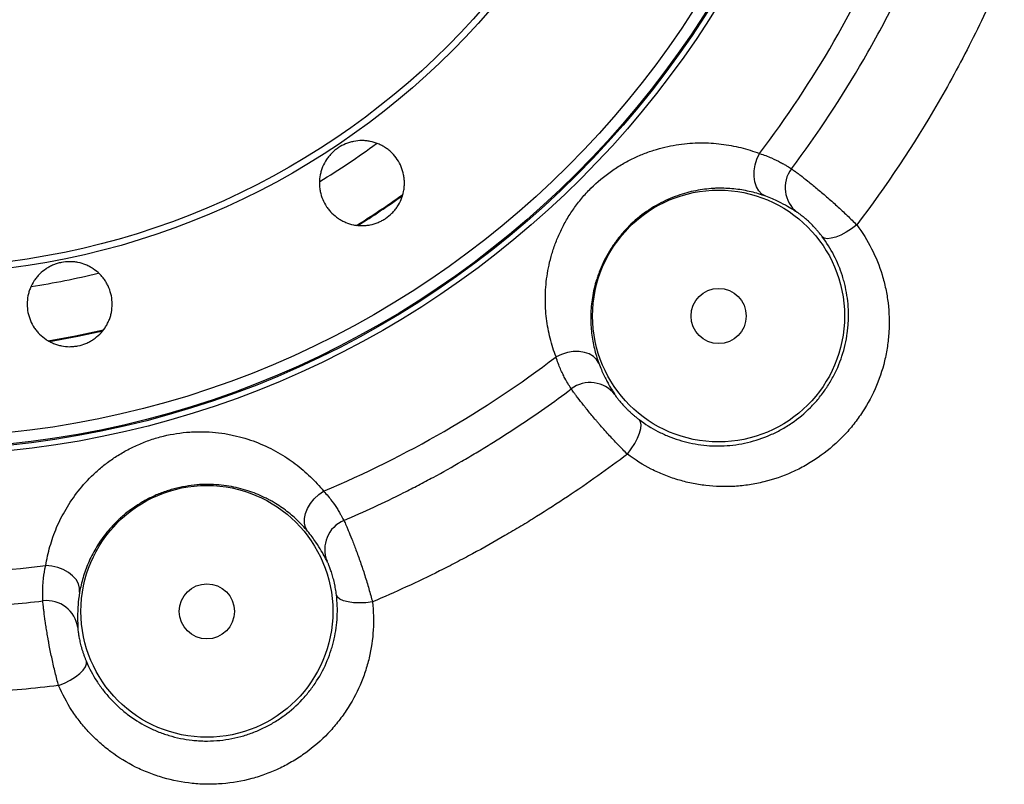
# Model space of a CAD drawing. Header units: millimetres. Extents: x 5255 to 12005, y 4675 to 12925.
# Tile 6 of 15: x 8426 to 9990, y 6650 to 7864. Entities that reach past the tile are written whole.
import ezdxf

# ---------------------------------------------------------------- set-up
doc = ezdxf.new("R2010")
doc.units = ezdxf.units.MM
doc.header["$LTSCALE"] = 5

msp = doc.modelspace()

# ---------------------------------------------------------------- linework, layer by layer
at = {"color": 7, "linetype": 'Continuous', "lineweight": 25, "flags": 128}
for points in [[(9611, 7583.8), (9605.1, 7587.2), (9600.2, 7592.3), (9596.4, 7598.8), (9593.8, 7606.5), (9592.6, 7615.1), (9592.7, 7624.2), (9594.2, 7633.6), (9597.1, 7642.9), (9601.1, 7651.7)], [(9755.6, 7538.3), (9747.4, 7532.1), (9738.9, 7526.6), (9730.4, 7522.2), (9722.4, 7518.9), (9715.1, 7517), (9708.9, 7516.4), (9704.1, 7517.3), (9700.8, 7519.6)], [(9345.9, 7318.7), (9342.5, 7324.6), (9337.4, 7329.5), (9330.9, 7333.3), (9323.2, 7335.9), (9314.7, 7337.2), (9305.5, 7337), (9296.1, 7335.5), (9286.8, 7332.7), (9278, 7328.6)], [(9391.3, 7174.1), (9397.5, 7182.4), (9403, 7190.9), (9407.5, 7199.4), (9410.7, 7207.4), (9412.7, 7214.7), (9413.2, 7220.9), (9412.4, 7225.7), (9410.1, 7229)], [(8883.5, 7051.8), (8880.2, 7057.7), (8878.5, 7064.5), (8878.4, 7072.1), (8880, 7080), (8883.2, 7088.1), (8887.9, 7095.9), (8894, 7103.3), (8901.1, 7109.9), (8909, 7115.5)], [(8521.5, 6954.8), (8521.4, 6961.5), (8519.5, 6968.3), (8515.8, 6974.9), (8510.4, 6981), (8503.6, 6986.4), (8495.6, 6990.8), (8486.7, 6994.2), (8477.3, 6996.4), (8467.6, 6997.3)], [(8986.5, 6939.5), (8976.2, 6938.2), (8966.1, 6937.8), (8956.4, 6938.2), (8947.8, 6939.4), (8940.5, 6941.3), (8934.8, 6943.9), (8931.1, 6947.1), (8929.3, 6950.7)], [(8488.1, 6806.7), (8497.6, 6810.7), (8506.7, 6815.4), (8514.9, 6820.5), (8521.8, 6825.9), (8527.2, 6831.2), (8530.8, 6836.3), (8532.5, 6840.9), (8532.2, 6844.9)]]:
    msp.add_lwpolyline(points, dxfattribs=at)
at = {"color": 8, "linetype": 'Continuous', "lineweight": 25, "flags": 128}
for points in [[(8559.4, 7371.1), (8514.8, 7361.5), (8471.7, 7353.7)], [(8558.2, 7369.6), (8518.7, 7361), (8473.6, 7352.7)]]:
    msp.add_lwpolyline(points, dxfattribs=at)
at = {"color": 7, "linetype": 'Continuous', "lineweight": 25}
for centre, radius in [((8254.5, 8675.2), 1503.7), ((8254.5, 8675.2), 1494.9), ((8254.5, 8675.2), 1493), ((8254.5, 8675.2), 1475), ((8254.5, 8675.2), 1215.5), ((8254.5, 8675.2), 1205), ((9536.2, 7393.6), 200), ((9536.2, 7393.6), 43.8), ((8723.6, 6924.5), 200), ((8723.6, 6924.5), 43.8)]:
    msp.add_circle(centre, radius, dxfattribs=at)
for centre, radius, start, end in [((8254.5, 8675.2), 1691.4, 322.7628, 337.2372), ((9691.6, 7597.5), 49.8, 142.8554, 232.1081), ((8254.5, 8675.2), 1691.4, 292.7628, 307.2372), ((9332.2, 7238.2), 49.7, 37.8862, 127.1511), ((8960.5, 7023), 49.8, 112.9019, 202.0671), ((8254.5, 8675.2), 1691.4, 262.7628, 277.2372), ((8469.3, 6891.8), 49.7, 7.8879, 97.1491)]:
    msp.add_arc(centre, radius, start, end, dxfattribs=at)
at = {"color": 8, "linetype": 'Continuous', "lineweight": 25}
for radius, start, end in [(1249.3, 301.2722, 306.2253), (1339.3, 301.8476, 305.6277), (1340.5, 301.9112, 305.5633), (1249.3, 278.7564, 283.7336)]:
    msp.add_arc((8254.5, 8675.2), radius, start, end, dxfattribs=at)
at = {"color": 7, "linetype": 'Continuous', "lineweight": 25}
for points, knots in [([(9651.9, 7627.5), (9693.6, 7683.1), (9731.9, 7741), (9784.2, 7831.3), (9800.7, 7862), (9824.2, 7908.9), (9831.8, 7924.7), (9842.9, 7948.6), (9846.6, 7956.6), (9853.7, 7972.7), (9857.2, 7980.7), (9860.7, 7988.8)], [0, 0, 0, 0, 0.5, 0.5, 0.75, 0.75, 0.875, 0.875, 0.9375, 0.9375, 1, 1, 1, 1]), ([(9989.9, 7943.5), (9982.3, 7925.4), (9974.3, 7907.4), (9957.9, 7871.5), (9949.4, 7853.7), (9923.1, 7801), (9904.6, 7766.5), (9845.9, 7665.2), (9802.7, 7600.4), (9755.6, 7538.3)], [0, 0, 0, 0, 0.125, 0.125, 0.25, 0.25, 0.5, 0.5, 1, 1, 1, 1]), ([(9032.2, 7578.8), (9030.5, 7574.7), (9028.4, 7570.8), (9024.7, 7565.4), (9023.4, 7563.6), (9020.6, 7560.2), (9019.1, 7558.5), (9014.4, 7553.8), (9011, 7551), (9005.5, 7547.3), (9003.6, 7546.2), (8999.7, 7544.1), (8997.7, 7543.2), (8991.6, 7540.6), (8987.4, 7539.3), (8980.8, 7538), (8978.6, 7537.7), (8974.2, 7537.3), (8969.8, 7537.1), (8965.4, 7537.3), (8961, 7537.7), (8958.8, 7538), (8952.3, 7539.3), (8948.1, 7540.6), (8942, 7543.1), (8940, 7544.1), (8936.1, 7546.2), (8934.2, 7547.3), (8928.7, 7551), (8925.3, 7553.8), (8920.6, 7558.5), (8919.1, 7560.1), (8916.2, 7563.6), (8914.9, 7565.3), (8911.3, 7570.8), (8909.2, 7574.7), (8905.8, 7582.9), (8904.5, 7587.2), (8903.2, 7593.6), (8902.9, 7595.8), (8902.4, 7600.2), (8902.3, 7602.4), (8902.3, 7609.1), (8902.8, 7613.5), (8904, 7620), (8904.6, 7622.1), (8905.9, 7626.4), (8906.6, 7628.5), (8909.1, 7634.6), (8911.2, 7638.4), (8914.9, 7644), (8916.2, 7645.8), (8919, 7649.2), (8922, 7652.5), (8925.2, 7655.4), (8928.7, 7658.2), (8930.4, 7659.5), (8936, 7663.3), (8939.9, 7665.3), (8946, 7667.9), (8948, 7668.6), (8952.3, 7669.9), (8954.5, 7670.4), (8961, 7671.7), (8965.3, 7672.2), (8972, 7672.2), (8974.2, 7672.1), (8978.6, 7671.6), (8980.8, 7671.3), (8987.3, 7670), (8991.5, 7668.8), (8997.7, 7666.2), (8999.7, 7665.3), (9003.6, 7663.2), (9007.3, 7660.9), (9010.9, 7658.3), (9014.3, 7655.5), (9016, 7654), (9020.7, 7649.3), (9023.4, 7645.9), (9028.4, 7638.6), (9030.5, 7634.6), (9033.9, 7626.5), (9035.1, 7622.3), (9036.4, 7615.8), (9036.8, 7613.6), (9037.2, 7609.2), (9037.3, 7607), (9037.3, 7602.6), (9037.2, 7600.4), (9036.8, 7596), (9036.5, 7593.8), (9035.2, 7587.2), (9033.9, 7583), (9032.2, 7578.8)], [0, 0, 0, 0, 0.03125, 0.03125, 0.046875, 0.046875, 0.0625, 0.0625, 0.09375, 0.09375, 0.109375, 0.109375, 0.125, 0.125, 0.15625, 0.15625, 0.171875, 0.171875, 0.1875, 0.203125, 0.203125, 0.21875, 0.21875, 0.25, 0.25, 0.265625, 0.265625, 0.28125, 0.28125, 0.3125, 0.3125, 0.328125, 0.328125, 0.34375, 0.34375, 0.375, 0.375, 0.40625, 0.40625, 0.421875, 0.421875, 0.4375, 0.4375, 0.46875, 0.46875, 0.484375, 0.484375, 0.5, 0.5, 0.53125, 0.53125, 0.546875, 0.546875, 0.5625, 0.578125, 0.578125, 0.59375, 0.59375, 0.625, 0.625, 0.640625, 0.640625, 0.65625, 0.65625, 0.6875, 0.6875, 0.703125, 0.703125, 0.71875, 0.71875, 0.75, 0.75, 0.765625, 0.765625, 0.78125, 0.796875, 0.796875, 0.8125, 0.8125, 0.84375, 0.84375, 0.875, 0.875, 0.90625, 0.90625, 0.921875, 0.921875, 0.9375, 0.9375, 0.953125, 0.953125, 0.96875, 0.96875, 1, 1, 1, 1]), ([(9278, 7328.6), (9274.4, 7338.2), (9271.3, 7348.1), (9266.2, 7368.4), (9264.3, 7378.8), (9262.3, 7394.8), (9261.8, 7400.2), (9261.2, 7411.2), (9261.1, 7416.8), (9261.2, 7433.7), (9262, 7445.2), (9265.4, 7468.5), (9267.9, 7480.4), (9273.3, 7498.5), (9275.4, 7504.6), (9280, 7516.6), (9282.6, 7522.6), (9288.3, 7534.6), (9291.4, 7540.5), (9296.6, 7549.4), (9298.4, 7552.4), (9302.2, 7558.3), (9304.1, 7561.2), (9310.1, 7569.7), (9314.4, 7575.3), (9321.2, 7583.4), (9323.6, 7586.1), (9328.4, 7591.4), (9330.9, 7594), (9343.6, 7606.7), (9354.4, 7615.7), (9368.8, 7625.7), (9371.7, 7627.7), (9377.5, 7631.4), (9380.5, 7633.2), (9389.4, 7638.4), (9395.4, 7641.6), (9407.4, 7647.3), (9413.4, 7649.8), (9422.5, 7653.3), (9425.6, 7654.4), (9431.6, 7656.5), (9434.6, 7657.4), (9449.6, 7661.8), (9461.4, 7664.4), (9478.9, 7666.9), (9484.7, 7667.5), (9496.2, 7668.4), (9502, 7668.6), (9518.9, 7668.7), (9529.8, 7668), (9551.1, 7665.4), (9561.4, 7663.5), (9581.6, 7658.5), (9591.5, 7655.4), (9601.1, 7651.7)], [0, 0, 0, 0, 0.0625, 0.0625, 0.125, 0.125, 0.15625, 0.15625, 0.1875, 0.1875, 0.25, 0.25, 0.3125, 0.3125, 0.34375, 0.34375, 0.375, 0.375, 0.40625, 0.40625, 0.421875, 0.421875, 0.4375, 0.4375, 0.46875, 0.46875, 0.484375, 0.484375, 0.5, 0.5, 0.5625, 0.5625, 0.578125, 0.578125, 0.59375, 0.59375, 0.625, 0.625, 0.65625, 0.65625, 0.671875, 0.671875, 0.6875, 0.6875, 0.75, 0.75, 0.78125, 0.78125, 0.8125, 0.8125, 0.875, 0.875, 0.9375, 0.9375, 1, 1, 1, 1]), ([(9601.1, 7651.7), (9608.2, 7649.5), (9614.5, 7647.1), (9625.6, 7642.3), (9630.4, 7639.9), (9635.7, 7637.1), (9636.7, 7636.6), (9638.7, 7635.5), (9639.6, 7635), (9642.2, 7633.4), (9643.8, 7632.5), (9648.1, 7629.9), (9650.3, 7628.5), (9651.9, 7627.5)], [0, 0, 0, 0, 0.25, 0.25, 0.5, 0.5, 0.5625, 0.5625, 0.625, 0.625, 0.75, 0.75, 1, 1, 1, 1]), ([(9651.9, 7627.5), (9653.1, 7626.7), (9654.8, 7625.5), (9658.4, 7622.8), (9659.7, 7621.9), (9662.7, 7619.6), (9664.3, 7618.4), (9669.5, 7614.4), (9673.4, 7611.3), (9680.1, 7606.1), (9682.4, 7604.2), (9687.1, 7600.4), (9689.5, 7598.4), (9694.5, 7594.3), (9697.1, 7592.1), (9702.4, 7587.6), (9705.1, 7585.3), (9713.2, 7578.3), (9718.6, 7573.5), (9729.7, 7563.4), (9735.1, 7558.4), (9743, 7550.8), (9745.6, 7548.3), (9750.7, 7543.2), (9753.2, 7540.7), (9755.6, 7538.3)], [0, 0, 0, 0, 0.125, 0.125, 0.1875, 0.1875, 0.25, 0.25, 0.375, 0.375, 0.4375, 0.4375, 0.5, 0.5, 0.5625, 0.5625, 0.625, 0.625, 0.75, 0.75, 0.875, 0.875, 0.9375, 0.9375, 1, 1, 1, 1]), ([(9611, 7583.8), (9603.5, 7586.5), (9595.8, 7588.9), (9580.1, 7592.7), (9572, 7594.1), (9555.3, 7596.1), (9546.8, 7596.6), (9535.7, 7596.5), (9533.4, 7596.5), (9528.9, 7596.3), (9526.6, 7596.1), (9519.8, 7595.6), (9515.2, 7595.1), (9501.2, 7593.1), (9491.6, 7591.1), (9477, 7586.9), (9472, 7585.2), (9462, 7581.4), (9457, 7579.3), (9446.9, 7574.6), (9441.9, 7572), (9434.3, 7567.7), (9431.8, 7566.1), (9426.8, 7563), (9424.3, 7561.3), (9412, 7552.7), (9402.6, 7544.9), (9391.5, 7533.9), (9389.4, 7531.6), (9385.2, 7527.1), (9383.2, 7524.8), (9377.3, 7517.7), (9373.6, 7512.9), (9368.5, 7505.5), (9366.8, 7503.1), (9363.7, 7498), (9362.1, 7495.5), (9357.8, 7488), (9355.2, 7482.9), (9350.5, 7472.9), (9348.4, 7468), (9345.6, 7460.5), (9344.7, 7458), (9343, 7453), (9342.2, 7450.6), (9338.6, 7438.3), (9336.6, 7428.7), (9334.6, 7414.7), (9334.1, 7410.1), (9333.4, 7401), (9333.2, 7396.5), (9333.1, 7383.1), (9333.6, 7374.5), (9335.6, 7357.8), (9337, 7349.7), (9340.8, 7333.9), (9343.2, 7326.2), (9345.9, 7318.7)], [0, 0, 0, 0, 0.0625, 0.0625, 0.125, 0.125, 0.1875, 0.1875, 0.203125, 0.203125, 0.21875, 0.21875, 0.25, 0.25, 0.3125, 0.3125, 0.34375, 0.34375, 0.375, 0.375, 0.40625, 0.40625, 0.421875, 0.421875, 0.4375, 0.4375, 0.5, 0.5, 0.515625, 0.515625, 0.53125, 0.53125, 0.5625, 0.5625, 0.578125, 0.578125, 0.59375, 0.59375, 0.625, 0.625, 0.65625, 0.65625, 0.671875, 0.671875, 0.6875, 0.6875, 0.75, 0.75, 0.78125, 0.78125, 0.8125, 0.8125, 0.875, 0.875, 0.9375, 0.9375, 1, 1, 1, 1]), ([(9645.4, 7567.6), (9641.3, 7570), (9636.4, 7572.6), (9625.1, 7578.1), (9618.6, 7581), (9611, 7583.8)], [0, 0, 0, 0, 0.5, 0.5, 1, 1, 1, 1]), ([(9700.8, 7519.6), (9699, 7521.9), (9697.1, 7524.4), (9694, 7528.1), (9692.9, 7529.3), (9690.8, 7531.8), (9689.7, 7533), (9686.4, 7536.6), (9684.1, 7538.8), (9680.9, 7542.1), (9679.8, 7543.1), (9677.7, 7545), (9676.7, 7545.9), (9674.8, 7547.6), (9673.8, 7548.5), (9672, 7550), (9671.2, 7550.7), (9668.7, 7552.7), (9667.3, 7553.8), (9665.4, 7555.2), (9664.9, 7555.6), (9663.8, 7556.4), (9663.4, 7556.7), (9662.1, 7557.6), (9661.5, 7558), (9661, 7558.2)], [0, 0, 0, 0, 0.125, 0.125, 0.1875, 0.1875, 0.25, 0.25, 0.375, 0.375, 0.4375, 0.4375, 0.5, 0.5, 0.5625, 0.5625, 0.625, 0.625, 0.75, 0.75, 0.8125, 0.8125, 0.875, 0.875, 1, 1, 1, 1]), ([(9755.6, 7538.3), (9764.6, 7526.3), (9772.4, 7513.7), (9785.9, 7487.3), (9791.5, 7473.4), (9797, 7455.2), (9798.1, 7451.5), (9799.9, 7444.2), (9800.8, 7440.5), (9803.1, 7429.3), (9804.4, 7421.9), (9807.1, 7399.3), (9807.6, 7384), (9806.4, 7364.5), (9806.1, 7360.6), (9805.3, 7352.9), (9804.8, 7349), (9803.1, 7337.5), (9801.6, 7329.8), (9796.1, 7307.2), (9791.1, 7292.3), (9778.1, 7263.1), (9770.3, 7249.3), (9756.9, 7229.7), (9752.1, 7223.4), (9744.5, 7214.2), (9741.9, 7211.1), (9736.5, 7205.2), (9733.7, 7202.3), (9719.5, 7188.1), (9707.3, 7177.9), (9687.7, 7164.4), (9681, 7160.1), (9670.5, 7154.2), (9667, 7152.3), (9659.9, 7148.8), (9656.3, 7147.1), (9638.3, 7139), (9623.4, 7133.9), (9604.3, 7129.2), (9600.5, 7128.3), (9592.8, 7126.8), (9588.9, 7126.1), (9577.3, 7124.4), (9569.6, 7123.5), (9546.5, 7122.1), (9531.1, 7122.6), (9512, 7124.8), (9508.2, 7125.4), (9500.6, 7126.6), (9496.9, 7127.3), (9485.7, 7129.6), (9478.4, 7131.5), (9464, 7135.8), (9456.9, 7138.3), (9446.4, 7142.5), (9443, 7144), (9436.1, 7147.1), (9432.7, 7148.7), (9415.9, 7157.2), (9403.3, 7165.1), (9391.3, 7174.1)], [0, 0, 0, 0, 0.0625, 0.0625, 0.125, 0.125, 0.140625, 0.140625, 0.15625, 0.15625, 0.1875, 0.1875, 0.25, 0.25, 0.265625, 0.265625, 0.28125, 0.28125, 0.3125, 0.3125, 0.375, 0.375, 0.4375, 0.4375, 0.46875, 0.46875, 0.484375, 0.484375, 0.5, 0.5, 0.5625, 0.5625, 0.59375, 0.59375, 0.609375, 0.609375, 0.625, 0.625, 0.6875, 0.6875, 0.703125, 0.703125, 0.71875, 0.71875, 0.75, 0.75, 0.8125, 0.8125, 0.828125, 0.828125, 0.84375, 0.84375, 0.875, 0.875, 0.90625, 0.90625, 0.921875, 0.921875, 0.9375, 0.9375, 1, 1, 1, 1]), ([(9410.1, 7229), (9419.5, 7221.9), (9429.4, 7215.7), (9442.6, 7208.9), (9445.3, 7207.6), (9450.7, 7205.1), (9453.4, 7203.9), (9461.6, 7200.6), (9467.2, 7198.5), (9484.2, 7193.2), (9496, 7190.6), (9520.3, 7187.4), (9532.6, 7186.9), (9551.1, 7187.8), (9557.3, 7188.4), (9569.7, 7190.1), (9576, 7191.3), (9594.5, 7195.6), (9606.5, 7199.6), (9624.1, 7207.3), (9629.9, 7210.1), (9641.3, 7216.4), (9646.8, 7219.9), (9662.8, 7230.8), (9672.8, 7239), (9684.3, 7250.6), (9686.5, 7253), (9690.9, 7257.8), (9693.1, 7260.3), (9699.2, 7267.8), (9703.1, 7273), (9710.3, 7283.6), (9713.7, 7289.1), (9718.3, 7297.6), (9719.8, 7300.4), (9722.7, 7306.2), (9724, 7309.1), (9730.5, 7324), (9734.4, 7336), (9738.6, 7354.3), (9739.7, 7360.4), (9741, 7369.7), (9741.3, 7372.8), (9741.9, 7379.1), (9742.1, 7382.2), (9742.8, 7397.8), (9742.3, 7409.9), (9739.9, 7427.9), (9738.9, 7433.8), (9736.9, 7442.6), (9736.2, 7445.6), (9734.6, 7451.4), (9733.8, 7454.3), (9729.3, 7468.6), (9724.8, 7479.5), (9714, 7500.3), (9707.8, 7510.2), (9700.8, 7519.6)], [0, 0, 0, 0, 0.0625, 0.0625, 0.078125, 0.078125, 0.09375, 0.09375, 0.125, 0.125, 0.1875, 0.1875, 0.25, 0.25, 0.28125, 0.28125, 0.3125, 0.3125, 0.375, 0.375, 0.40625, 0.40625, 0.4375, 0.4375, 0.5, 0.5, 0.515625, 0.515625, 0.53125, 0.53125, 0.5625, 0.5625, 0.59375, 0.59375, 0.609375, 0.609375, 0.625, 0.625, 0.6875, 0.6875, 0.71875, 0.71875, 0.734375, 0.734375, 0.75, 0.75, 0.8125, 0.8125, 0.84375, 0.84375, 0.859375, 0.859375, 0.875, 0.875, 0.9375, 0.9375, 1, 1, 1, 1]), ([(8553.4, 7364.7), (8550.3, 7361.6), (8546.9, 7358.8), (8541.4, 7355.1), (8539.5, 7354), (8535.6, 7351.9), (8533.6, 7350.9), (8527.4, 7348.4), (8523.2, 7347.1), (8516.7, 7345.8), (8514.5, 7345.5), (8510.1, 7345), (8507.9, 7344.9), (8501.3, 7344.9), (8496.9, 7345.4), (8490.4, 7346.7), (8488.2, 7347.2), (8484, 7348.5), (8479.8, 7350), (8475.9, 7351.9), (8472, 7353.9), (8470.1, 7355.1), (8464.5, 7358.8), (8461.1, 7361.6), (8456.4, 7366.2), (8455, 7367.9), (8452.1, 7371.3), (8450.8, 7373.1), (8447.1, 7378.6), (8445.1, 7382.5), (8442.5, 7388.6), (8441.8, 7390.7), (8440.5, 7395), (8439.9, 7397.1), (8438.6, 7403.6), (8438.2, 7407.9), (8438.2, 7416.9), (8438.6, 7421.3), (8439.9, 7427.7), (8440.5, 7429.9), (8441.7, 7434.1), (8442.5, 7436.2), (8445, 7442.3), (8447.1, 7446.2), (8450.8, 7451.7), (8452.1, 7453.5), (8454.9, 7457), (8456.4, 7458.6), (8461.1, 7463.3), (8464.5, 7466.1), (8470, 7469.8), (8471.9, 7470.9), (8475.8, 7473), (8479.8, 7474.9), (8483.9, 7476.4), (8488.2, 7477.7), (8490.3, 7478.2), (8496.9, 7479.5), (8501.2, 7479.9), (8507.8, 7479.9), (8510.1, 7479.8), (8514.5, 7479.4), (8516.7, 7479.1), (8523.2, 7477.8), (8527.4, 7476.5), (8533.5, 7474), (8535.5, 7473), (8539.4, 7470.9), (8541.3, 7469.8), (8546.8, 7466.1), (8550.2, 7463.4), (8555, 7458.6), (8556.5, 7457), (8559.3, 7453.6), (8561.9, 7450.1), (8564.2, 7446.3), (8566.2, 7442.4), (8567.2, 7440.4), (8569.7, 7434.2), (8571, 7430), (8572.8, 7421.4), (8573.2, 7416.9), (8573.2, 7408.1), (8572.8, 7403.7), (8571.5, 7397.2), (8571, 7395), (8569.7, 7390.8), (8568.2, 7386.6), (8566.3, 7382.7), (8564.2, 7378.8), (8563.1, 7376.8), (8559.4, 7371.3), (8556.6, 7367.9), (8553.4, 7364.7)], [0, 0, 0, 0, 0.03125, 0.03125, 0.046875, 0.046875, 0.0625, 0.0625, 0.09375, 0.09375, 0.109375, 0.109375, 0.125, 0.125, 0.15625, 0.15625, 0.171875, 0.171875, 0.1875, 0.203125, 0.203125, 0.21875, 0.21875, 0.25, 0.25, 0.265625, 0.265625, 0.28125, 0.28125, 0.3125, 0.3125, 0.328125, 0.328125, 0.34375, 0.34375, 0.375, 0.375, 0.40625, 0.40625, 0.421875, 0.421875, 0.4375, 0.4375, 0.46875, 0.46875, 0.484375, 0.484375, 0.5, 0.5, 0.53125, 0.53125, 0.546875, 0.546875, 0.5625, 0.578125, 0.578125, 0.59375, 0.59375, 0.625, 0.625, 0.640625, 0.640625, 0.65625, 0.65625, 0.6875, 0.6875, 0.703125, 0.703125, 0.71875, 0.71875, 0.75, 0.75, 0.765625, 0.765625, 0.78125, 0.796875, 0.796875, 0.8125, 0.8125, 0.84375, 0.84375, 0.875, 0.875, 0.90625, 0.90625, 0.921875, 0.921875, 0.9375, 0.953125, 0.953125, 0.96875, 0.96875, 1, 1, 1, 1]), ([(9302.2, 7277.8), (9301.2, 7279.5), (9299.8, 7281.7), (9296.3, 7287.4), (9294.3, 7290.8), (9291.5, 7296.1), (9290.9, 7297.2), (9289.8, 7299.5), (9289.2, 7300.7), (9287.4, 7304.3), (9286.2, 7306.9), (9282.6, 7315.3), (9280.2, 7321.5), (9278, 7328.6)], [0, 0, 0, 0, 0.25, 0.25, 0.5, 0.5, 0.5625, 0.5625, 0.625, 0.625, 0.75, 0.75, 1, 1, 1, 1]), ([(9345.9, 7318.7), (9348.6, 7311.5), (9351.4, 7305.2), (9355.4, 7296.9), (9356.7, 7294.3), (9359.2, 7289.5), (9360.4, 7287.3), (9363.8, 7281.2), (9365.8, 7277.9), (9369.2, 7272.4), (9370.5, 7270.3), (9371.5, 7268.7)], [0, 0, 0, 0, 0.25, 0.25, 0.375, 0.375, 0.5, 0.5, 0.75, 0.75, 1, 1, 1, 1]), ([(8941.1, 7068.8), (8957.1, 7075.7), (8973, 7082.8), (9004.7, 7097.5), (9020.5, 7105.1), (9044, 7117), (9051.8, 7121), (9067.3, 7129.1), (9075.1, 7133.2), (9098.2, 7145.7), (9113.4, 7154.2), (9136, 7167.4), (9143.5, 7171.8), (9158.5, 7180.7), (9165.9, 7185.3), (9188.1, 7199), (9202.7, 7208.4), (9246.1, 7237.1), (9274.4, 7257), (9302.2, 7277.8)], [0, 0, 0, 0, 0.125, 0.125, 0.25, 0.25, 0.3125, 0.3125, 0.375, 0.375, 0.5, 0.5, 0.5625, 0.5625, 0.625, 0.625, 0.75, 0.75, 1, 1, 1, 1]), ([(9391.3, 7174.1), (9386.4, 7179), (9381.4, 7184.1), (9373.9, 7191.9), (9371.3, 7194.6), (9366.2, 7200.1), (9363.7, 7202.8), (9356.3, 7211), (9351.4, 7216.4), (9345.6, 7223.2), (9344.4, 7224.6), (9342.1, 7227.3), (9341, 7228.6), (9337.6, 7232.5), (9335.5, 7235.1), (9331.3, 7240.1), (9329.3, 7242.5), (9326.4, 7246.1), (9325.5, 7247.3), (9323.7, 7249.6), (9322.8, 7250.7), (9318.4, 7256.2), (9315.3, 7260.1), (9312, 7264.5), (9311.3, 7265.4), (9310.1, 7267), (9309.5, 7267.8), (9307.9, 7270), (9306.9, 7271.3), (9305.1, 7273.7), (9304.4, 7274.7), (9303.1, 7276.5), (9302.6, 7277.3), (9302.2, 7277.8)], [0, 0, 0, 0, 0.125, 0.125, 0.1875, 0.1875, 0.25, 0.25, 0.375, 0.375, 0.40625, 0.40625, 0.4375, 0.4375, 0.5, 0.5, 0.5625, 0.5625, 0.59375, 0.59375, 0.625, 0.625, 0.75, 0.75, 0.78125, 0.78125, 0.8125, 0.8125, 0.875, 0.875, 0.9375, 0.9375, 1, 1, 1, 1]), ([(9371.5, 7268.7), (9371.7, 7268.3), (9372.1, 7267.7), (9373.3, 7266), (9374, 7265), (9375.4, 7263.1), (9376, 7262.4), (9377.1, 7261), (9377.7, 7260.2), (9379, 7258.6), (9379.7, 7257.8), (9381.2, 7256), (9382.1, 7255), (9384.6, 7252.1), (9386.6, 7250), (9389.7, 7246.8), (9390.9, 7245.6), (9393.1, 7243.4), (9394.3, 7242.3), (9396.7, 7240.1), (9397.9, 7239), (9400.4, 7236.8), (9401.6, 7235.8), (9404.1, 7233.7), (9405.3, 7232.7), (9407.7, 7230.8), (9408.9, 7229.9), (9410.1, 7229)], [0, 0, 0, 0, 0.125, 0.125, 0.25, 0.25, 0.3125, 0.3125, 0.375, 0.375, 0.4375, 0.4375, 0.5, 0.5, 0.625, 0.625, 0.6875, 0.6875, 0.75, 0.75, 0.8125, 0.8125, 0.875, 0.875, 0.9375, 0.9375, 1, 1, 1, 1]), ([(8467.6, 6997.3), (8469.2, 7007.4), (8471.5, 7017.5), (8477.3, 7037.6), (8480.8, 7047.6), (8487.1, 7062.4), (8489.4, 7067.4), (8494.3, 7077.2), (8497, 7082.1), (8505.6, 7096.7), (8512.1, 7106.2), (8526.6, 7124.7), (8534.8, 7133.7), (8548.5, 7146.8), (8553.3, 7151), (8563.3, 7159.1), (8568.5, 7163), (8579.5, 7170.5), (8585.2, 7174.1), (8594.1, 7179.2), (8597.2, 7180.9), (8603.3, 7184.1), (8606.5, 7185.6), (8616, 7190), (8622.5, 7192.7), (8632.4, 7196.3), (8635.8, 7197.5), (8642.6, 7199.6), (8646.1, 7200.6), (8663.4, 7205.3), (8677.3, 7207.7), (8694.8, 7209.2), (8698.2, 7209.5), (8705.2, 7209.8), (8708.7, 7209.9), (8719, 7209.9), (8725.7, 7209.6), (8739, 7208.6), (8745.5, 7207.8), (8755.1, 7206.2), (8758.3, 7205.6), (8764.5, 7204.4), (8767.6, 7203.7), (8782.8, 7200.1), (8794.3, 7196.3), (8810.7, 7189.8), (8816.1, 7187.4), (8826.5, 7182.4), (8831.5, 7179.7), (8846.2, 7171.4), (8855.3, 7165.3), (8872.5, 7152.5), (8880.5, 7145.6), (8895.5, 7131.1), (8902.5, 7123.5), (8909, 7115.5)], [0, 0, 0, 0, 0.0625, 0.0625, 0.125, 0.125, 0.15625, 0.15625, 0.1875, 0.1875, 0.25, 0.25, 0.3125, 0.3125, 0.34375, 0.34375, 0.375, 0.375, 0.40625, 0.40625, 0.421875, 0.421875, 0.4375, 0.4375, 0.46875, 0.46875, 0.484375, 0.484375, 0.5, 0.5, 0.5625, 0.5625, 0.578125, 0.578125, 0.59375, 0.59375, 0.625, 0.625, 0.65625, 0.65625, 0.671875, 0.671875, 0.6875, 0.6875, 0.75, 0.75, 0.78125, 0.78125, 0.8125, 0.8125, 0.875, 0.875, 0.9375, 0.9375, 1, 1, 1, 1]), ([(9391.3, 7174.1), (9360.3, 7150.6), (9328.6, 7128.1), (9280, 7095.8), (9263.6, 7085.2), (9238.8, 7069.8), (9230.4, 7064.7), (9213.7, 7054.6), (9205.3, 7049.7), (9179.9, 7034.9), (9162.8, 7025.3), (9136.9, 7011.3), (9128.2, 7006.7), (9110.8, 6997.6), (9102, 6993.1), (9075.6, 6979.9), (9057.9, 6971.4), (9022.3, 6955), (9004.5, 6947.1), (8986.5, 6939.5)], [0, 0, 0, 0, 0.25, 0.25, 0.375, 0.375, 0.4375, 0.4375, 0.5, 0.5, 0.625, 0.625, 0.6875, 0.6875, 0.75, 0.75, 0.875, 0.875, 1, 1, 1, 1]), ([(8883.5, 7051.8), (8878.5, 7057.9), (8873, 7063.8), (8861.2, 7074.9), (8855, 7080.2), (8841.5, 7090.3), (8834.3, 7095), (8824.7, 7100.5), (8822.7, 7101.5), (8818.7, 7103.6), (8816.7, 7104.6), (8810.5, 7107.6), (8806.2, 7109.5), (8793.1, 7114.8), (8783.9, 7117.8), (8769, 7121.4), (8763.9, 7122.5), (8753.3, 7124.2), (8747.9, 7124.9), (8736.9, 7125.9), (8731.2, 7126.1), (8722.5, 7126.1), (8719.6, 7126.1), (8713.6, 7125.8), (8710.6, 7125.7), (8695.7, 7124.4), (8683.6, 7122.3), (8668.5, 7118.3), (8665.5, 7117.4), (8659.6, 7115.6), (8656.7, 7114.6), (8648.1, 7111.4), (8642.6, 7109.1), (8634.4, 7105.3), (8631.8, 7103.9), (8626.5, 7101.2), (8623.9, 7099.8), (8616.4, 7095.4), (8611.6, 7092.3), (8602.5, 7086), (8598.2, 7082.8), (8592, 7077.7), (8590, 7076), (8586.1, 7072.5), (8584.2, 7070.8), (8574.9, 7061.9), (8568.4, 7054.7), (8559.7, 7043.6), (8556.9, 7039.8), (8551.8, 7032.3), (8549.4, 7028.4), (8542.6, 7016.9), (8538.7, 7009.2), (8532, 6993.8), (8529.2, 6986), (8524.7, 6970.4), (8522.8, 6962.6), (8521.5, 6954.8)], [0, 0, 0, 0, 0.0625, 0.0625, 0.125, 0.125, 0.1875, 0.1875, 0.203125, 0.203125, 0.21875, 0.21875, 0.25, 0.25, 0.3125, 0.3125, 0.34375, 0.34375, 0.375, 0.375, 0.40625, 0.40625, 0.421875, 0.421875, 0.4375, 0.4375, 0.5, 0.5, 0.515625, 0.515625, 0.53125, 0.53125, 0.5625, 0.5625, 0.578125, 0.578125, 0.59375, 0.59375, 0.625, 0.625, 0.65625, 0.65625, 0.671875, 0.671875, 0.6875, 0.6875, 0.75, 0.75, 0.78125, 0.78125, 0.8125, 0.8125, 0.875, 0.875, 0.9375, 0.9375, 1, 1, 1, 1]), ([(8909, 7115.5), (8914.1, 7110), (8918.4, 7104.7), (8925.7, 7094.8), (8928.8, 7090.2), (8931.9, 7085.1), (8932.5, 7084.1), (8933.7, 7082.2), (8934.2, 7081.3), (8935.7, 7078.6), (8936.6, 7077), (8939, 7072.7), (8940.2, 7070.4), (8941.1, 7068.8)], [0, 0, 0, 0, 0.25, 0.25, 0.5, 0.5, 0.5625, 0.5625, 0.625, 0.625, 0.75, 0.75, 1, 1, 1, 1]), ([(8941.1, 7068.8), (8941.7, 7067.6), (8942.6, 7065.7), (8944.4, 7061.8), (8945, 7060.3), (8946.5, 7056.9), (8947.3, 7055), (8949.8, 7049), (8951.7, 7044.4), (8955.9, 7033.9), (8958.1, 7028.2), (8961.5, 7019.1), (8962.7, 7015.9), (8965, 7009.3), (8966.2, 7006), (8968.6, 6999.2), (8969.7, 6995.8), (8972, 6988.8), (8973.2, 6985.3), (8976.6, 6974.5), (8978.8, 6967.4), (8981.8, 6956.8), (8982.8, 6953.3), (8984.7, 6946.3), (8985.6, 6942.9), (8986.5, 6939.5)], [0, 0, 0, 0, 0.125, 0.125, 0.1875, 0.1875, 0.25, 0.25, 0.375, 0.375, 0.5, 0.5, 0.5625, 0.5625, 0.625, 0.625, 0.6875, 0.6875, 0.75, 0.75, 0.875, 0.875, 0.9375, 0.9375, 1, 1, 1, 1]), ([(8905.3, 7020.6), (8902.9, 7024.7), (8900, 7029.4), (8892.9, 7039.8), (8888.7, 7045.6), (8883.5, 7051.8)], [0, 0, 0, 0, 0.5, 0.5, 1, 1, 1, 1]), ([(8463.1, 6941.2), (8463.1, 6943.1), (8463, 6945.7), (8462.9, 6952.4), (8462.8, 6956.4), (8463, 6962.4), (8463.1, 6963.6), (8463.2, 6966.1), (8463.3, 6967.5), (8463.6, 6971.5), (8463.8, 6974.4), (8464.9, 6983.4), (8466, 6990.1), (8467.6, 6997.3)], [0, 0, 0, 0, 0.25, 0.25, 0.5, 0.5, 0.5625, 0.5625, 0.625, 0.625, 0.75, 0.75, 1, 1, 1, 1]), ([(8929.3, 6950.7), (8929, 6953.7), (8928.5, 6956.9), (8927.7, 6961.6), (8927.4, 6963.2), (8926.8, 6966.4), (8926.4, 6968.1), (8925.4, 6972.9), (8924.6, 6976), (8923.3, 6980.4), (8922.9, 6981.8), (8922.1, 6984.6), (8921.7, 6985.9), (8920.9, 6988.3), (8920.4, 6989.5), (8919.7, 6991.7), (8919.3, 6992.8), (8918.2, 6995.7), (8917.5, 6997.4), (8916.6, 6999.5), (8916.3, 7000.2), (8915.8, 7001.3), (8915.5, 7001.8), (8914.9, 7003.2), (8914.6, 7003.8), (8914.3, 7004.2)], [0, 0, 0, 0, 0.125, 0.125, 0.1875, 0.1875, 0.25, 0.25, 0.375, 0.375, 0.4375, 0.4375, 0.5, 0.5, 0.5625, 0.5625, 0.625, 0.625, 0.75, 0.75, 0.8125, 0.8125, 0.875, 0.875, 1, 1, 1, 1]), ([(8521.5, 6954.8), (8520.2, 6947.1), (8519.4, 6940.3), (8518.7, 6931.1), (8518.6, 6928.2), (8518.4, 6922.8), (8518.3, 6920.3), (8518.2, 6913.3), (8518.3, 6909.4), (8518.5, 6903), (8518.6, 6900.5), (8518.6, 6898.7)], [0, 0, 0, 0, 0.25, 0.25, 0.375, 0.375, 0.5, 0.5, 0.75, 0.75, 1, 1, 1, 1]), ([(8532.2, 6844.9), (8536.8, 6834.1), (8542.3, 6823.7), (8550.3, 6811.3), (8552, 6808.8), (8555.4, 6803.9), (8557.2, 6801.6), (8562.6, 6794.5), (8566.5, 6790), (8574.5, 6781.2), (8578.8, 6777), (8587.7, 6768.8), (8592.3, 6764.9), (8607, 6753.7), (8617.3, 6747.2), (8633.8, 6738.7), (8639.5, 6736.1), (8651.1, 6731.4), (8657.1, 6729.3), (8675.3, 6723.8), (8687.7, 6721.2), (8703.6, 6719.5), (8706.8, 6719.2), (8713.3, 6718.8), (8716.5, 6718.6), (8726.3, 6718.5), (8732.7, 6718.7), (8752, 6720.2), (8764.8, 6722.3), (8780.5, 6726.6), (8783.7, 6727.5), (8789.9, 6729.5), (8793, 6730.6), (8802.1, 6734), (8808, 6736.5), (8819.5, 6742.1), (8825.1, 6745.2), (8833.4, 6750.2), (8836.1, 6751.9), (8841.4, 6755.5), (8844.1, 6757.3), (8857, 6766.9), (8866.4, 6775.3), (8879.2, 6789), (8883.2, 6793.7), (8888.9, 6801.1), (8890.8, 6803.6), (8894.4, 6808.7), (8896.2, 6811.3), (8904.6, 6824.3), (8910.2, 6835.1), (8917.1, 6851.8), (8919.2, 6857.5), (8921.9, 6866.1), (8922.8, 6869), (8924.4, 6874.8), (8925.1, 6877.7), (8928.4, 6892.3), (8930, 6904.1), (8931.1, 6927.4), (8930.7, 6939.1), (8929.3, 6950.7)], [0, 0, 0, 0, 0.0625, 0.0625, 0.078125, 0.078125, 0.09375, 0.09375, 0.125, 0.125, 0.15625, 0.15625, 0.1875, 0.1875, 0.25, 0.25, 0.28125, 0.28125, 0.3125, 0.3125, 0.375, 0.375, 0.390625, 0.390625, 0.40625, 0.40625, 0.4375, 0.4375, 0.5, 0.5, 0.515625, 0.515625, 0.53125, 0.53125, 0.5625, 0.5625, 0.59375, 0.59375, 0.609375, 0.609375, 0.625, 0.625, 0.6875, 0.6875, 0.71875, 0.71875, 0.734375, 0.734375, 0.75, 0.75, 0.8125, 0.8125, 0.84375, 0.84375, 0.859375, 0.859375, 0.875, 0.875, 0.9375, 0.9375, 1, 1, 1, 1]), ([(8045.9, 6941.2), (8063.3, 6939.2), (8080.6, 6937.4), (8115.2, 6934.3), (8132.6, 6933.1), (8184.6, 6930), (8219.4, 6928.9), (8288.9, 6928.8), (8323.7, 6929.8), (8393.4, 6933.9), (8428.2, 6937), (8463.1, 6941.2)], [0, 0, 0, 0, 0.125, 0.125, 0.25, 0.25, 0.5, 0.5, 0.75, 0.75, 1, 1, 1, 1]), ([(8488.1, 6806.7), (8486.2, 6813.4), (8484.5, 6820.3), (8481.8, 6830.9), (8481, 6834.5), (8479.3, 6841.7), (8478.5, 6845.4), (8476.1, 6856.2), (8474.7, 6863.3), (8473, 6872.2), (8472.7, 6873.9), (8472, 6877.4), (8471.7, 6879.1), (8470.8, 6884.2), (8470.3, 6887.5), (8469.2, 6893.9), (8468.7, 6897), (8468, 6901.6), (8467.8, 6903.1), (8467.3, 6906), (8467.1, 6907.4), (8466.1, 6914.3), (8465.5, 6919.3), (8464.8, 6924.7), (8464.7, 6925.8), (8464.4, 6927.8), (8464.3, 6928.8), (8464, 6931.5), (8463.8, 6933.2), (8463.5, 6936.1), (8463.4, 6937.4), (8463.2, 6939.6), (8463.2, 6940.5), (8463.1, 6941.2)], [0, 0, 0, 0, 0.125, 0.125, 0.1875, 0.1875, 0.25, 0.25, 0.375, 0.375, 0.40625, 0.40625, 0.4375, 0.4375, 0.5, 0.5, 0.5625, 0.5625, 0.59375, 0.59375, 0.625, 0.625, 0.75, 0.75, 0.78125, 0.78125, 0.8125, 0.8125, 0.875, 0.875, 0.9375, 0.9375, 1, 1, 1, 1]), ([(8986.5, 6939.5), (8988.2, 6924.7), (8988.6, 6909.8), (8986.9, 6880.2), (8984.7, 6865.3), (8980.3, 6846.8), (8979.4, 6843.2), (8977.3, 6835.9), (8976.2, 6832.2), (8972.6, 6821.5), (8969.9, 6814.4), (8960.8, 6793.5), (8953.6, 6780.1), (8942.8, 6763.8), (8940.6, 6760.6), (8936, 6754.4), (8933.6, 6751.3), (8926.3, 6742.2), (8921.2, 6736.3), (8905.1, 6719.5), (8893.4, 6709.2), (8877.3, 6697.5), (8874, 6695.2), (8867.4, 6690.9), (8864, 6688.8), (8853.8, 6682.7), (8846.9, 6678.9), (8832.6, 6672.1), (8825.3, 6669), (8814.1, 6664.8), (8810.4, 6663.5), (8802.7, 6661.1), (8798.9, 6659.9), (8779.5, 6654.7), (8763.8, 6652), (8740.1, 6650.1), (8732.2, 6649.8), (8720.2, 6649.9), (8716.2, 6650.1), (8708.2, 6650.5), (8704.3, 6650.9), (8684.6, 6652.9), (8669.2, 6655.9), (8650.3, 6661.4), (8646.6, 6662.5), (8639.1, 6665.1), (8635.4, 6666.4), (8624.5, 6670.7), (8617.4, 6673.8), (8596.6, 6684.2), (8583.5, 6692.2), (8568.1, 6703.7), (8565, 6706.1), (8559.1, 6710.9), (8556.2, 6713.4), (8547.7, 6721), (8542.3, 6726.3), (8531.9, 6737.2), (8527, 6742.9), (8520.1, 6751.8), (8517.8, 6754.8), (8513.4, 6760.9), (8511.3, 6764), (8501, 6779.8), (8493.9, 6793), (8488.1, 6806.7)], [0, 0, 0, 0, 0.0625, 0.0625, 0.125, 0.125, 0.140625, 0.140625, 0.15625, 0.15625, 0.1875, 0.1875, 0.25, 0.25, 0.265625, 0.265625, 0.28125, 0.28125, 0.3125, 0.3125, 0.375, 0.375, 0.390625, 0.390625, 0.40625, 0.40625, 0.4375, 0.4375, 0.46875, 0.46875, 0.484375, 0.484375, 0.5, 0.5, 0.5625, 0.5625, 0.59375, 0.59375, 0.609375, 0.609375, 0.625, 0.625, 0.6875, 0.6875, 0.703125, 0.703125, 0.71875, 0.71875, 0.75, 0.75, 0.8125, 0.8125, 0.828125, 0.828125, 0.84375, 0.84375, 0.875, 0.875, 0.90625, 0.90625, 0.921875, 0.921875, 0.9375, 0.9375, 1, 1, 1, 1]), ([(8518.6, 6898.7), (8518.6, 6898.2), (8518.6, 6897.4), (8518.8, 6895.4), (8518.9, 6894.1), (8519.2, 6891.8), (8519.3, 6891), (8519.6, 6889.2), (8519.7, 6888.2), (8520.1, 6886.1), (8520.2, 6885), (8520.7, 6882.7), (8520.9, 6881.5), (8521.7, 6877.7), (8522.3, 6874.9), (8523.4, 6870.5), (8523.8, 6869), (8524.7, 6865.9), (8525.1, 6864.4), (8526.1, 6861.3), (8526.6, 6859.7), (8527.7, 6856.6), (8528.2, 6855.1), (8529.3, 6852.1), (8529.9, 6850.6), (8531, 6847.7), (8531.6, 6846.3), (8532.2, 6844.9)], [0, 0, 0, 0, 0.125, 0.125, 0.25, 0.25, 0.3125, 0.3125, 0.375, 0.375, 0.4375, 0.4375, 0.5, 0.5, 0.625, 0.625, 0.6875, 0.6875, 0.75, 0.75, 0.8125, 0.8125, 0.875, 0.875, 0.9375, 0.9375, 1, 1, 1, 1]), ([(8488.1, 6806.7), (8449, 6801.9), (8410, 6798.3), (8332.1, 6793.5), (8293.2, 6792.3), (8215.5, 6792.4), (8176.6, 6793.7), (8118.5, 6797.3), (8099.1, 6798.7), (8060.3, 6802.2), (8040.9, 6804.3), (8021.6, 6806.6)], [0, 0, 0, 0, 0.25, 0.25, 0.5, 0.5, 0.75, 0.75, 0.875, 0.875, 1, 1, 1, 1])]:
    msp.add_open_spline(points, degree=3, knots=knots, dxfattribs=at)
at = {"color": 8, "linetype": 'Continuous', "lineweight": 25}
for points in [[(9661, 7558.2), (9659.5, 7559.1), (9657.5, 7560.4), (9652.4, 7563.6), (9649.2, 7565.5), (9645.4, 7567.6)], [(8914.3, 7004.2), (8913.5, 7005.7), (8912.4, 7007.8), (8909.4, 7013.3), (8907.6, 7016.6), (8905.3, 7020.6)]]:
    msp.add_open_spline(points, degree=3, knots=[0, 0, 0, 0, 0.5, 0.5, 1, 1, 1, 1], dxfattribs=at)

doc.saveas('drawing.dxf')
